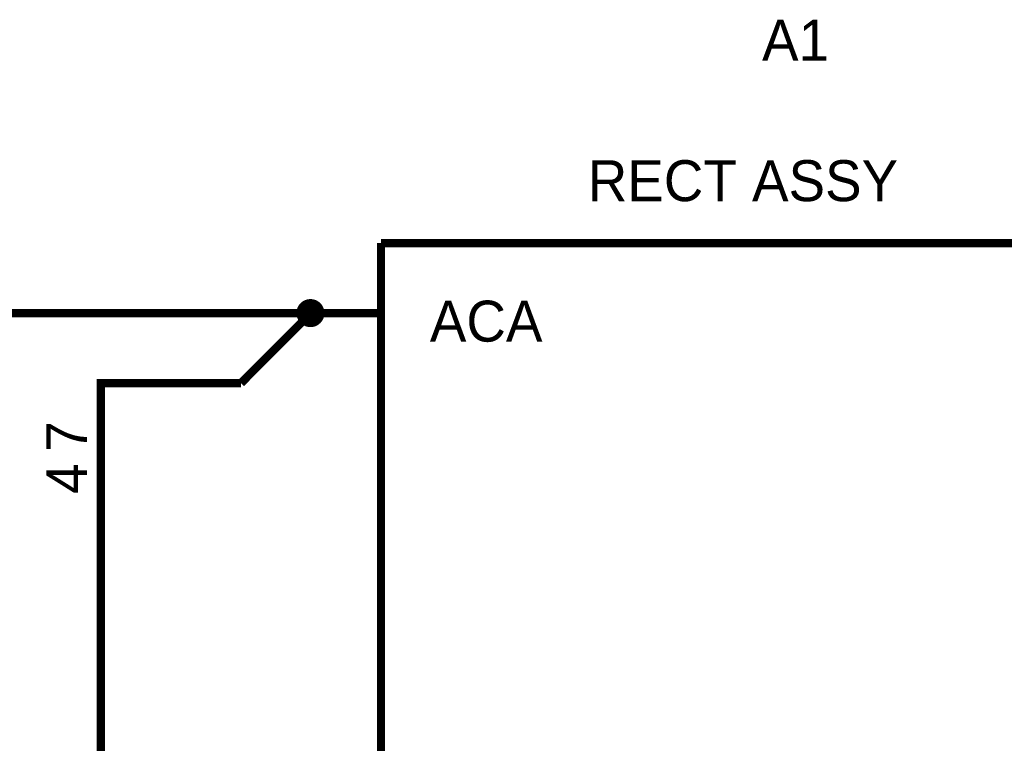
# Model space of a CAD drawing. Extents: x 0 to 22, y 0 to 17.
# Tile 11 of 58: x 2.8 to 4.2, y 12 to 13. Entities that reach past the tile are written whole.
import ezdxf

# ---------------------------------------------------------------- set-up
doc = ezdxf.new("R2010")
doc.units = 0
doc.layers.add('SHEET', color=255, linetype='CONTINUOUS')

msp = doc.modelspace()

# ---------------------------------------------------------------- linework, layer by layer
at = {"layer": 'SHEET', "const_width": 0.0118}
for points in [[(3.3007, 12.6999), (4.5005, 12.6999)], [(3.3007, 11), (3.3007, 12.6999)], [(3.2007, 12.6), (2.5006, 12.6)], [(3.2007, 12.6), (3.1008, 12.5)], [(3.3007, 12.6), (3.2007, 12.6)], [(3.1008, 12.5), (2.9007, 12.5), (2.9007, 11.8299)]]:
    msp.add_lwpolyline(points, dxfattribs=at)
at = {"layer": 'SHEET', "const_width": 0.02}
msp.add_lwpolyline([(3.19, 12.6, 1), (3.21, 12.6, 1)], format="xyb", close=True, dxfattribs=at)

# ---------------------------------------------------------------- texts
at = {"layer": 'SHEET'}
for s, p in [('A1', (3.8444, 12.9599)), ('RECT ASSY', (3.5957, 12.7596)), ('ACA', (3.3704, 12.5593))]:
    msp.add_text(s, height=0.05843, dxfattribs=at).set_placement(p)
for s, p in [('7', (2.8813, 12.4023)), ('4', (2.8813, 12.3422))]:
    msp.add_text(s, height=0.0584, rotation=90, dxfattribs=at).set_placement(p)

doc.saveas('drawing.dxf')
